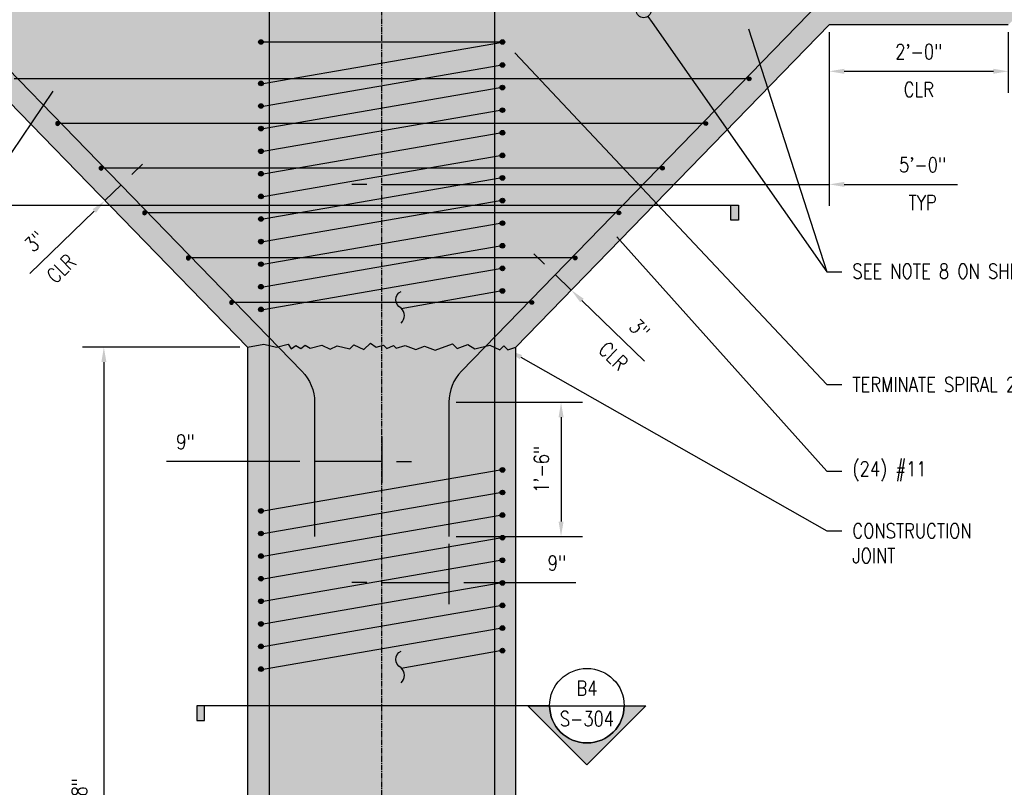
# Model space of a CAD drawing. Header units: inches. Extents: x 588 to 1996, y -67 to 451.
# Tile 3 of 19: x 954 to 1086, y 72 to 175. Entities that reach past the tile are written whole.
import ezdxf
from ezdxf import colors
from ezdxf.entities.mleader import LeaderData, LeaderLine
from ezdxf.enums import TextEntityAlignment as Align
from ezdxf.math import Vec2, Vec3

# ---------------------------------------------------------------- set-up
doc = ezdxf.new("R2010")
doc.units = ezdxf.units.IN
doc.header["$MEASUREMENT"] = 0
doc.linetypes.add('CENTER2', pattern=[1.125, 0.75, -0.125, 0.125, -0.125])
for name, color, linetype in [('A-DETL', 3, 'Continuous'), ('A-DETL-GENF', 3, 'Continuous'), ('A-DETL-WIDE', 5, 'Continuous'), ('G-ANNO-SYMB', 2, 'Continuous'), ('S-ANNO-DIMS', 1, 'Continuous'), ('S-ANNO-NOTE', 2, 'Continuous'), ('S-COLS', 2, 'Continuous'), ('S-GRID', 1, 'CENTER2')]:
    doc.layers.add(name, color=color, linetype=linetype)
doc.layers.add('A-WALL-PATT', color=9, linetype='Continuous', true_color=0x808080)
doc.styles.add('Annotative', font='romans.shx', dxfattribs={"width": 0.8, "height": 0.125})
doc.styles.add('Arial', font='romans.shx', dxfattribs={"width": 0.8})
doc.dimstyles.new('Annotative', dxfattribs={"dimscale": 0, "dimtxt": 0.125, "dimasz": 0.125, "dimexe": 0.18, "dimexo": 0.0625, "dimgap": 0.09, "dimtad": 1, "dimdec": 3, "dimzin": 3, "dimdsep": 46, "dimlunit": 4, "dimtxsty": 'Annotative', "dimcen": 0.09, "dimclrt": 2, "dimazin": 2, "dimtfac": 1, "dimtdec": 3, "dimtmove": 0, "dimatfit": 0, "dimfxl": 1, "dimtfill": 1, "dimfrac": 2, "dimtolj": 1, "dimtzin": 0, "dimarcsym": 0})

# ---------------------------------------------------------------- blocks, each defined once
blk = doc.blocks.new('*D55')
at = {"layer": 'Defpoints', "color": 0, "transparency": 16777216}
for p in [(984.08, 131.37), (964.83, 2.75), (984.08, 2.75)]:
    blk.add_point(p, dxfattribs=at)
at = {"layer": 'S-ANNO-DIMS', "color": 0, "lineweight": -2, "transparency": 16777216}
for p, q in [((983.08, 131.37), (961.95, 131.37)), ((964.83, 129.37), (964.83, 4.75))]:
    blk.add_line(p, q, dxfattribs=at)
at = {"layer": 'S-ANNO-DIMS', "color": 0, "transparency": 16777216}
for points in [[(964.5, 129.37), (965.17, 129.37), (964.83, 131.37)], [(964.5, 4.75), (965.17, 4.75), (964.83, 2.75)]]:
    blk.add_solid(points, dxfattribs=at)
at = {"layer": 'S-ANNO-DIMS', "color": 2, "lineweight": -3, "transparency": 16777216, "insert": (961.87, 67.06), "char_height": 2, "width": 23.6482, "attachment_point": 5, "rotation": 90, "style": 'Annotative'}
blk.add_mtext('\\A1;10\'-8 5/8"', dxfattribs=at)
blk = doc.blocks.new('*D56')
at = {"layer": 'Defpoints', "color": 0, "transparency": 16777216}
for p in [(993.08, 123.98), (1002.08, 120.38), (1002.08, 116.04)]:
    blk.add_point(p, dxfattribs=at)
at = {"layer": 'S-ANNO-DIMS', "color": 0, "lineweight": -2, "transparency": 16777216}
for p, q in [((993.08, 122.98), (993.08, 113.16)), ((1002.08, 119.38), (1002.08, 113.16)), ((991.08, 116.04), (973.22, 116.04)), ((1002.08, 116.04), (993.08, 116.04)), ((1004.08, 116.04), (1006.08, 116.04))]:
    blk.add_line(p, q, dxfattribs=at)
at = {"layer": 'S-ANNO-DIMS', "color": 0, "transparency": 16777216}
for points in [[(991.08, 116.37), (991.08, 115.71), (993.08, 116.04)], [(1004.08, 116.37), (1004.08, 115.71), (1002.08, 116.04)]]:
    blk.add_solid(points, dxfattribs=at)
at = {"layer": 'S-ANNO-DIMS', "color": 2, "lineweight": -3, "transparency": 16777216, "insert": (975.77, 118.67), "char_height": 2, "width": 3.1065, "attachment_point": 5, "style": 'Annotative', "bg_fill": 3, "box_fill_scale": 1.25, "bg_fill_color": 256, "bg_fill_true_color": 13158600, "bg_fill_transparency": 0}
blk.add_mtext('\\A1;9"', dxfattribs=at)
blk = doc.blocks.new('*D57')
at = {"layer": 'Defpoints', "color": 0, "transparency": 16777216}
for p in [(1002.08, 120.38), (1011.08, 105.98), (1011.08, 99.78)]:
    blk.add_point(p, dxfattribs=at)
at = {"layer": 'S-ANNO-DIMS', "color": 0, "lineweight": -2, "transparency": 16777216}
for p, q in [((1011.08, 104.98), (1011.08, 96.9)), ((1000.08, 99.78), (998.08, 99.78)), ((1002.08, 99.78), (1011.08, 99.78)), ((1013.08, 99.78), (1028.11, 99.78))]:
    blk.add_line(p, q, dxfattribs=at)
at = {"layer": 'S-ANNO-DIMS', "color": 0, "transparency": 16777216}
for points in [[(1000.08, 100.11), (1000.08, 99.44), (1002.08, 99.78)], [(1013.08, 100.11), (1013.08, 99.44), (1011.08, 99.78)]]:
    blk.add_solid(points, dxfattribs=at)
at = {"layer": 'S-ANNO-DIMS', "color": 2, "lineweight": -3, "transparency": 16777216, "insert": (1025.56, 102.41), "char_height": 2, "width": 3.1065, "attachment_point": 5, "style": 'Annotative', "bg_fill": 3, "box_fill_scale": 1.25, "bg_fill_color": 256, "bg_fill_true_color": 13158600, "bg_fill_transparency": 0}
blk.add_mtext('\\A1;9"', dxfattribs=at)
blk = doc.blocks.new('*D61')
at = {"layer": 'Defpoints', "color": 0, "transparency": 16777216}
for p in [(1011.08, 123.98), (1011.08, 105.98), (1026.12, 105.98)]:
    blk.add_point(p, dxfattribs=at)
at = {"layer": 'S-ANNO-DIMS', "color": 0, "lineweight": -2, "transparency": 16777216}
for p, q in [((1012.08, 123.98), (1029, 123.98)), ((1026.12, 121.98), (1026.12, 107.98)), ((1012.08, 105.98), (1029, 105.98))]:
    blk.add_line(p, q, dxfattribs=at)
at = {"layer": 'S-ANNO-DIMS', "color": 0, "transparency": 16777216}
for points in [[(1025.79, 121.98), (1026.46, 121.98), (1026.12, 123.98)], [(1025.79, 107.98), (1026.46, 107.98), (1026.12, 105.98)]]:
    blk.add_solid(points, dxfattribs=at)
at = {"layer": 'S-ANNO-DIMS', "color": 2, "lineweight": -3, "transparency": 16777216, "insert": (1023.49, 114.98), "char_height": 2, "width": 8.2186, "attachment_point": 5, "rotation": 90, "style": 'Annotative'}
blk.add_mtext('\\A1;1\'-6"', dxfattribs=at)
blk = doc.blocks.new('_DotBlank')
at = {"color": 0, "linetype": 'ByBlock', "lineweight": -2}
blk.add_line((-0.5, 0), (-1, 0), dxfattribs=at)
blk.add_circle((0, 0), 0.5, dxfattribs=at)
blk = doc.blocks.new('Reinforcing Bar Section_USACE - __5-V7-INTERIOR COLUMN SECTION')
h = blk.add_hatch(color=256)
h.dxf.hatch_style = 1
h.paths.add_polyline_path([(-1177.2, 10.66, 1), (-1177.83, 10.66, 1)])
blk.add_circle((-1177.51, 10.66), 0.312)
blk = doc.blocks.new('*D70')
at = {"layer": 'Defpoints', "color": 0, "transparency": 16777216}
for p in [(1098.08, 186.62), (1098.95, 178.08), (1062.08, 174.62), (1086.08, 174.62), (1086.08, 174.62)]:
    blk.add_point(p, dxfattribs=at)
at = {"layer": 'S-ANNO-DIMS', "color": 0, "lineweight": -2, "transparency": 16777216}
blk.add_line((1087.08, 174.62), (1102.29, 174.62), dxfattribs=at)
for start, end in [(53.6035, 62.207), (0, 45), (342.793, 351.3965)]:
    blk.add_arc((1086.08, 174.62), 13.33, start, end, dxfattribs=at)
at = {"layer": 'S-ANNO-DIMS', "color": 0, "transparency": 16777216}
for points in [[(1094.21, 185.61), (1093.77, 185.1), (1095.5, 184.05)], [(1098.93, 172.66), (1099.59, 172.61), (1099.41, 174.62)]]:
    blk.add_solid(points, dxfattribs=at)
at = {"layer": 'S-ANNO-DIMS', "color": 2, "transparency": 16777216, "insert": (1098.39, 179.73), "char_height": 2, "attachment_point": 5, "rotation": 292.5, "style": 'Annotative'}
blk.add_mtext('\\A1;45°\\PTYP', dxfattribs=at)
blk = doc.blocks.new('*D74')
at = {"layer": 'Defpoints', "color": 0, "transparency": 16777216}
for p in [(1062.08, 174.62), (1086.08, 174.62), (1086.08, 168.38)]:
    blk.add_point(p, dxfattribs=at)
at = {"layer": 'S-ANNO-DIMS', "color": 0, "lineweight": -2, "transparency": 16777216}
for p, q in [((1062.08, 173.62), (1062.08, 165.5)), ((1086.08, 173.62), (1086.08, 165.5)), ((1064.08, 168.38), (1084.08, 168.38))]:
    blk.add_line(p, q, dxfattribs=at)
at = {"layer": 'S-ANNO-DIMS', "color": 0, "transparency": 16777216}
for points in [[(1064.08, 168.72), (1064.08, 168.05), (1062.08, 168.38)], [(1084.08, 168.72), (1084.08, 168.05), (1086.08, 168.38)]]:
    blk.add_solid(points, dxfattribs=at)
at = {"layer": 'S-ANNO-DIMS', "color": 2, "transparency": 16777216, "char_height": 2, "attachment_point": 5, "style": 'Annotative', "bg_fill": 3, "box_fill_scale": 1.25, "bg_fill_color": 256, "bg_fill_true_color": 13158600, "bg_fill_transparency": 0}
for s, insert in [('\\A1;2\'-0"', (1074.08, 171.01)), ('\\A1;CLR', (1074.08, 165.94))]:
    blk.add_mtext(s, dxfattribs=dict(at, insert=insert))
blk = doc.blocks.new('Reinforcing Bar Section_USACE - __4')
h = blk.add_hatch(color=256)
h.dxf.hatch_style = 1
h.paths.add_polyline_path([(-0.25, 0, 1), (0.25, 0, 1)])
blk.add_circle((0, 0), 0.25)
blk = doc.blocks.new('*D67')
at = {"layer": 'Defpoints', "color": 0, "transparency": 16777216}
for p in [(965.43, 154.88), (967.13, 153.13), (963.28, 152.79)]:
    blk.add_point(p, dxfattribs=at)
at = {"layer": 'S-ANNO-DIMS', "color": 0, "lineweight": -2, "transparency": 16777216}
for p, q in [((968.57, 154.52), (970, 155.91)), ((967.13, 153.13), (964.98, 151.04)), ((963.55, 149.64), (954.92, 141.26))]:
    blk.add_line(p, q, dxfattribs=at)
at = {"layer": 'S-ANNO-DIMS', "color": 0, "transparency": 16777216}
for points in [[(968.34, 154.76), (968.8, 154.28), (967.13, 153.13)], [(963.32, 149.88), (963.78, 149.41), (964.98, 151.04)]]:
    blk.add_solid(points, dxfattribs=at)
at = {"layer": 'S-ANNO-DIMS', "color": 2, "transparency": 16777216, "char_height": 2, "attachment_point": 5, "rotation": 44.1599, "style": 'Annotative'}
for s, insert in [('\\A1;3"', (955.56, 145.56)), ('\\A1;CLR', (959.1, 141.92))]:
    blk.add_mtext(s, dxfattribs=dict(at, insert=insert))
blk = doc.blocks.new('*D68')
at = {"layer": 'Defpoints', "color": 0, "transparency": 16777216}
for p in [(1029.03, 144.91), (1031.19, 142.82), (1025.35, 141.11)]:
    blk.add_point(p, dxfattribs=at)
at = {"layer": 'S-ANNO-DIMS', "color": 0, "lineweight": -2, "transparency": 16777216}
for p, q in [((1023.91, 142.5), (1022.48, 143.9)), ((1025.35, 141.11), (1027.5, 139.02)), ((1028.93, 137.63), (1037.3, 129.5))]:
    blk.add_line(p, q, dxfattribs=at)
at = {"layer": 'S-ANNO-DIMS', "color": 0, "transparency": 16777216}
for points in [[(1024.15, 142.74), (1023.68, 142.26), (1025.35, 141.11)], [(1029.17, 137.86), (1028.7, 137.39), (1027.5, 139.02)]]:
    blk.add_solid(points, dxfattribs=at)
at = {"layer": 'S-ANNO-DIMS', "color": 2, "transparency": 16777216, "insert": (1036.65, 133.8), "char_height": 2, "attachment_point": 5, "rotation": 315.8401, "style": 'Annotative', "bg_fill": 3, "box_fill_scale": 1.25, "bg_fill_color": 256, "bg_fill_true_color": 13158600, "bg_fill_transparency": 0}
blk.add_mtext('\\A1;3"', dxfattribs=at)
at = {"layer": 'S-ANNO-DIMS', "color": 2, "transparency": 16777216, "insert": (1033.12, 130.16), "char_height": 2, "attachment_point": 5, "rotation": 315.8401, "style": 'Annotative', "bg_fill": 3, "box_fill_scale": 1.25, "bg_fill_color": 256, "bg_fill_true_color": 13158600, "bg_fill_transparency": 0}
blk.add_mtext('\\A1;CLR', dxfattribs=at)
blk = doc.blocks.new('*U19')
at = {"lineweight": -3}
blk.add_hatch(color=256, dxfattribs=at).paths.add_polyline_path([(-3.205, 0), (-3.2675, 0), (-3.2675, -0.125), (-3.205, -0.125)])
h = blk.add_hatch(color=256, dxfattribs=at)
edge = h.paths.add_edge_path()
edge.add_line((0.3125, 0), (0.4947, 0))
edge.add_line((0.4947, 0), (0, -0.4947))
edge.add_line((0, -0.4947), (-0.4947, 0))
edge.add_line((-0.4947, 0), (-0.3125, 0))
edge.add_arc((0, 0), 0.3125, 180, 360)
at = {"linetype": 'Continuous', "lineweight": -3}
blk.add_line((-0.3125, 0), (-3.2675, 0), dxfattribs=at)
at = {"lineweight": -3}
for p, q in [((-0.4947, 0), (0, -0.4947)), ((-0.3125, 0), (0.3125, 0)), ((0, -0.4947), (0.4947, 0))]:
    blk.add_line(p, q, dxfattribs=at)
at = {"lineweight": -3, "flags": 128}
blk.add_lwpolyline([(-3.205, 0), (-3.2675, 0), (-3.2675, -0.125), (-3.205, -0.125), (-3.205, 0)], close=True, dxfattribs=at)
blk.add_lwpolyline([(0.3125, 0), (0.4947, 0), (0, -0.4947), (-0.4947, 0), (-0.3125, 0, 1), (0.3125, 0)], format="xyb", close=True, dxfattribs=at)
blk.add_lwpolyline([(0.3125, -0.0156), (0.3125, -0.0156)], dxfattribs=at)
blk.add_lwpolyline([(0.3125, -0.0156), (0.3125, -0.0156)], dxfattribs=at)
at = {"lineweight": -3}
blk.add_circle((0, 0), 0.3125, dxfattribs=at)
at = {"linetype": 'Continuous', "lineweight": -3, "style": 'Arial'}
blk.add_attdef('X#', text='', height=0.0938, dxfattribs=at).set_placement((0, 0.0469), align=Align.BOTTOM_CENTER)
blk.add_attdef('X-###', text='', height=0.0938, dxfattribs=at).set_placement((0, -0.0469), align=Align.TOP_CENTER)
blk = doc.blocks.new('*U20')
at = {"lineweight": -3}
h = blk.add_hatch(color=256, dxfattribs=at)
edge = h.paths.add_edge_path()
edge.add_line((-0.3125, 0), (-0.4947, 0))
edge.add_line((-0.4947, 0), (0, -0.4947))
edge.add_line((0, -0.4947), (0.4947, 0))
edge.add_line((0.4947, 0), (0.3125, 0))
edge.add_arc((0, 0), 0.3125, 180, 360, ccw=False)
blk.add_hatch(color=256, dxfattribs=at).paths.add_polyline_path([(6.9863, 0), (7.0488, 0), (7.0488, -0.125), (6.9863, -0.125)])
for p, q in [((-0.3125, 0), (0.3125, 0)), ((0.4947, 0), (0, -0.4947)), ((0, -0.4947), (-0.4947, 0))]:
    blk.add_line(p, q, dxfattribs=at)
at = {"linetype": 'Continuous', "lineweight": -3}
blk.add_line((0.3125, 0), (7.0488, 0), dxfattribs=at)
at = {"lineweight": -3, "flags": 128}
blk.add_lwpolyline([(-0.3125, 0), (-0.4947, 0), (0, -0.4947), (0.4947, 0), (0.3125, 0, -1), (-0.3125, 0)], format="xyb", close=True, dxfattribs=at)
blk.add_lwpolyline([(6.9863, 0), (7.0488, 0), (7.0488, -0.125), (6.9863, -0.125), (6.9863, 0)], close=True, dxfattribs=at)
blk.add_lwpolyline([(-0.3125, -0.0156), (-0.3125, -0.0156)], dxfattribs=at)
blk.add_lwpolyline([(-0.3125, -0.0156), (-0.3125, -0.0156)], dxfattribs=at)
at = {"lineweight": -3}
blk.add_circle((0, 0), 0.3125, dxfattribs=at)
at = {"linetype": 'Continuous', "lineweight": -3, "style": 'Arial'}
blk.add_attdef('X#', text='', height=0.0938, dxfattribs=at).set_placement((0, 0.0469), align=Align.BOTTOM_CENTER)
blk.add_attdef('X-###', text='', height=0.0938, dxfattribs=at).set_placement((0, -0.0469), align=Align.TOP_CENTER)
blk = doc.blocks.new('*D83')
at = {"layer": 'Defpoints', "color": 0, "transparency": 16777216}
for p in [(1002.08, 174.62), (1062.08, 174.62), (1002.08, 153.21)]:
    blk.add_point(p, dxfattribs=at)
at = {"layer": 'S-ANNO-DIMS', "color": 0, "lineweight": -2, "transparency": 16777216}
for p, q in [((1062.08, 173.62), (1062.08, 150.33)), ((1000.08, 153.21), (998.08, 153.21)), ((1002.08, 153.21), (1062.08, 153.21)), ((1064.08, 153.21), (1079.27, 153.21))]:
    blk.add_line(p, q, dxfattribs=at)
at = {"layer": 'S-ANNO-DIMS', "color": 0, "transparency": 16777216}
for points in [[(1000.08, 153.54), (1000.08, 152.88), (1002.08, 153.21)], [(1064.08, 153.54), (1064.08, 152.88), (1062.08, 153.21)]]:
    blk.add_solid(points, dxfattribs=at)
at = {"layer": 'S-ANNO-DIMS', "color": 2, "transparency": 16777216, "char_height": 2, "attachment_point": 5, "style": 'Annotative', "bg_fill": 3, "box_fill_scale": 1.25, "bg_fill_color": 256, "bg_fill_true_color": 13158600, "bg_fill_transparency": 0}
for s, insert in [('\\A1;5\'-0"', (1074.59, 155.84)), ('\\A1;TYP', (1074.59, 150.77))]:
    blk.add_mtext(s, dxfattribs=dict(at, insert=insert))

msp = doc.modelspace()

# ---------------------------------------------------------------- hatches: boundary and pattern name
at = {"layer": 'A-WALL-PATT', "lineweight": -3}
h = msp.add_hatch(dxfattribs=at)
h.set_pattern_fill('AR-CONC', color=8, style=0)
h.set_pattern_definition([(50, (-1e-13, 1.25), (7.172602, -0.62752), [0.75, -8.25]), (355, (-1e-13, 1.25), (-1.387513, 7.52192), [0.6, -6.6]), (100.45144, (0.598, 1.198), (5.78509, 6.8944), [0.6374, -7.01142]), (46.1842, (-1e-13, 3.25), (10.67241, -1.65519), [1.125, -12.375]), (96.6356, (0.889, 3.112), (9.34662, 9.74119), [0.9561, -10.51714]), (351.1842, (-1e-13, 3.25), (9.34662, 9.74119), [0.9, -9.9]), (21, (1, 2.75), (5.96907, -4.02619), [0.75, -8.25]), (326, (1, 2.75), (2.433153, 7.2515), [0.6, -6.6]), (71.45144, (1.4974, 2.4145), (8.402224, 3.22531), [0.6374, -7.01142]), (37.5, (-1e-13, 1.25), (0.1215986, 3.3289385), [0, -6.52, 0, -6.7, 0, -6.625]), (7.5, (-1e-13, 1.25), (2.630695, 3.944117), [0, -3.82, 0, -6.37, 0, -2.525]), (327.5, (-2.23, 1.25), (5.3382244, -0.225549), [0, -2.5, 0, -7.8, 0, -10.35]), (317.5, (-3.23, 1.25), (5.831862, 1.00105), [0, -3.25, 0, -5.18, 0, -7.35])])
h.paths.add_polyline_path([(1098.0774, 186.625), (1150.1995, 186.625), (1150.1995, 199.125), (1150.1995, 200.125), (1149.1995, 200.625), (1150.1995, 201.125), (1150.1995, 207.625), (898.267, 207.625), (898.267, 201.125), (897.267, 200.625), (899.267, 199.625), (898.267, 199.125), (898.267, 186.625), (906.0774, 186.625), (918.0774, 174.625), (942.0774, 174.625), (984.0774, 131.375), (984.0774, 2.75), (986.2932, 3.1407), (987.9718, 2.75), (989.5238, 3.137), (989.954, 2.5226), (990.5684, 2.9528), (991.2179, 2.5778), (991.8323, 3.008), (992.4818, 2.633), (994.0488, 3.0237), (995.1817, 2.4954), (996.088, 2.918), (997.7925, 2.5213), (998.3228, 3.0516), (999.6823, 2.4177), (1000.5661, 3.3016), (1001.3539, 2.75), (1002.3198, 3.0088), (1002.7637, 2.565), (1003.67, 2.9876), (1004.0235, 2.634), (1005.2309, 2.9576), (1006.6405, 2.4445), (1007.8151, 2.872), (1009.2246, 2.359), (1011.5739, 3.2141), (1012.2101, 2.5778), (1012.7384, 2.9478), (1013.4066, 2.3872), (1014.4035, 2.75), (1014.6903, 2.3404), (1016.5696, 3.0245), (1017.9291, 2.3905), (1018.4594, 2.9209), (1018.9898, 2.3905), (1020.0774, 2.75), (1020.0774, 131.375), (1062.0774, 174.625), (1086.0774, 174.625)])

# ---------------------------------------------------------------- linework, layer by layer
at = {"layer": 'A-DETL', "lineweight": -3}
for p, q in [((1018.2649, 172.3125), (985.8899, 172.3125)), ((986.2024, 166.7563), (1018.2649, 172.3125)), ((986.2024, 163.725), (1017.9524, 169.2271)), ((986.2024, 160.6938), (1017.9467, 166.1949)), ((986.2024, 157.6625), (1017.9467, 163.1646)), ((986.2024, 154.6313), (1017.9524, 160.1333)), ((986.2024, 151.6), (1017.9524, 157.1021)), ((986.2024, 148.5688), (1017.9524, 154.0708)), ((986.2024, 145.5375), (1017.9524, 151.0396)), ((986.2024, 142.5063), (1017.9524, 148.0083)), ((986.2024, 139.475), (1017.9524, 144.9771)), ((986.2024, 136.4438), (1017.9524, 141.9458)), ((1004.6687, 136.5816), (1017.9524, 138.9146)), ((986.2024, 109.4049), (1017.9524, 114.907)), ((986.2024, 106.3737), (1017.9524, 111.8758)), ((986.2024, 103.3424), (1017.9524, 108.8445)), ((986.2024, 100.3112), (1017.9524, 105.8133)), ((986.2024, 97.2799), (1017.9524, 102.782)), ((986.2024, 94.2487), (1017.9524, 99.7508)), ((986.2024, 91.2174), (1017.9524, 96.7195)), ((986.2024, 88.1862), (1017.9524, 93.6883)), ((1004.6687, 88.324), (1017.9524, 90.657))]:
    msp.add_line(p, q, dxfattribs=at)
at = {"layer": 'A-DETL'}
for p, q in [((1051.3472, 167.375), (952.8076, 167.375)), ((1045.3472, 161.375), (958.6342, 161.375)), ((1039.7033, 155.375), (964.4515, 155.375)), ((1033.8719, 149.3796), (970.2828, 149.3796))]:
    msp.add_line(p, q, dxfattribs=at)
at = {"layer": 'A-DETL', "lineweight": -3}
for points in [[(1004.6687, 134.6129, 0.44469329), (1004.6687, 136.6129, -0.60352966), (1004.6687, 138.8629)], [(1004.6687, 86.3553, 0.44469329), (1004.6687, 88.3553, -0.60352966), (1004.6687, 90.6053)]]:
    msp.add_lwpolyline(points, format="xyb", dxfattribs=at)
msp.add_lwpolyline([(984.0774, 131.375), (986.2932, 131.7657), (987.9718, 131.375), (989.5238, 131.762), (989.954, 131.1476), (990.5684, 131.5778), (991.2179, 131.2028), (991.8323, 131.633), (992.4818, 131.258), (994.0488, 131.6487), (995.1817, 131.1204), (996.088, 131.543), (997.7925, 131.1463), (998.3228, 131.6766), (999.6823, 131.0427), (1000.5661, 131.9266), (1001.3539, 131.375), (1002.3198, 131.6338), (1002.7637, 131.19), (1003.67, 131.6126), (1004.0235, 131.259), (1005.2309, 131.5826), (1006.6405, 131.0695), (1007.8151, 131.497), (1009.2246, 130.984), (1011.5739, 131.8391), (1012.2101, 131.2028), (1013.632, 131.7468), (1014.5528, 131.1436), (1016.5696, 131.6495), (1017.9291, 131.0155), (1018.4594, 131.5459), (1018.9898, 131.0155), (1020.0774, 131.375)], dxfattribs=at)
at = {"layer": 'S-COLS', "lineweight": -3}
for p, q in [((984.0774, 131.375), (942.0774, 174.625)), ((1020.0774, 131.375), (1062.0774, 174.625)), ((1086.0774, 174.625), (1062.0774, 174.625)), ((984.0774, 131.375), (984.0774, 2.75)), ((1020.0774, 2.75), (1020.0774, 131.375))]:
    msp.add_line(p, q, dxfattribs=at)
at = {"layer": 'S-GRID', "lineweight": -3}
msp.add_line((1002.0774, -55.89), (1002.0774, 230.2267), dxfattribs=at)

# ---------------------------------------------------------------- block references
at = {"layer": 'A-DETL', "lineweight": -3}
for p in [(2163.4027, 161.6545), (2195.7777, 161.6545), (2195.7777, 158.5691), (2163.4027, 156.0983), (2195.7721, 155.5368), (2163.4027, 153.067), (2195.7721, 152.5066), (2163.4027, 150.0358), (2195.7777, 149.4753), (2163.4027, 147.0045), (2195.7777, 146.4441), (2163.4027, 143.9733), (2195.7777, 143.4128), (2163.4027, 140.942), (2195.7777, 140.3816), (2163.4027, 137.9108), (2195.7777, 137.3503), (2163.4027, 134.8795), (2195.7777, 134.3191), (2163.4027, 131.8483), (2195.7777, 131.2878), (2163.4027, 128.817), (2195.7777, 128.2566), (2163.4027, 125.7858), (2163.4027, 98.7469), (2163.4027, 95.7157), (2163.4027, 92.6844), (2163.4027, 89.6532), (2163.4027, 86.6219), (2163.4027, 83.5907), (2195.7777, 83.0302), (2163.4027, 80.5594), (2195.7777, 79.999), (2163.4027, 77.5282)]:
    msp.add_blockref('Reinforcing Bar Section_USACE - __5-V7-INTERIOR COLUMN SECTION', p, dxfattribs=at)
at = {"layer": 'A-DETL-GENF', "lineweight": -3}
for p in [(1051.3472, 167.375), (1045.5206, 161.375), (1039.7033, 155.375), (1033.8719, 149.3796), (1028.0076, 143.3408), (1022.2142, 137.375)]:
    msp.add_blockref('Reinforcing Bar Section_USACE - __4', p, dxfattribs=at)
at = {"layer": 'A-DETL-GENF', "lineweight": -3, "xscale": -1}
for p in [(958.6342, 161.375), (964.4515, 155.375), (970.2828, 149.3796), (976.1472, 143.3408), (981.9405, 137.375)]:
    msp.add_blockref('Reinforcing Bar Section_USACE - __4', p, dxfattribs=at)
at = {"layer": 'G-ANNO-SYMB', "lineweight": -3}
ref = msp.add_blockref('*U19', (1029.5861, 83.2732), dxfattribs=dict(at, xscale=16, yscale=16, zscale=16))
ref.add_attrib('X-###', 'S-304', dxfattribs={"layer": '0', "color": 1, "linetype": 'Continuous', "lineweight": -2, "height": 2, "style": 'Arial', "width": 0.8}).set_placement((1029.5861, 82.5232), align=Align.TOP_CENTER)
ref.add_attrib('X#', 'B4', dxfattribs={"layer": '0', "color": 1, "linetype": 'Continuous', "lineweight": -2, "height": 2, "style": 'Arial', "width": 0.8}).set_placement((1029.5861, 84.0232), align=Align.BOTTOM_CENTER)

# ---------------------------------------------------------------- dimensions: what is measured, and where the dimension line sits
at = {"layer": 'S-ANNO-DIMS'}
dim = msp.add_angular_dim_2l(base=(1098.9549, 178.0755), line1=((1098.0774, 186.625), (1086.0774, 174.625)), line2=((1086.0774, 174.625), (1062.0774, 174.625)), text='<>\\XTYP', dimstyle='Annotative', override={"dimpost": '\\X', "dimtfill": 0}, dxfattribs=at)
dim.commit()
dim.dimension.update_dxf_attribs({"geometry": '*D70', "text_midpoint": (1098.3943, 179.7268), "dimtype": 162})
dim = msp.add_linear_dim(base=(967.135, 153.1279), p1=(963.2815, 152.7898), p2=(965.4337, 154.8798), angle=44.159946, text='<>\\XCLR', dimstyle='Annotative', override={"dimpost": '\\X', "dimse1": 1, "dimse2": 1, "dimtfill": 0}, dxfattribs=at)
dim.commit()
dim.dimension.update_dxf_attribs({"geometry": '*D67', "text_midpoint": (957.3968, 143.6712), "dimtype": 161})
at = {"layer": 'S-ANNO-DIMS', "lineweight": -3}
dim = msp.add_linear_dim(base=(964.8321, 2.75), p1=(984.0774, 131.375), p2=(984.0774, 2.75), angle=90, dimstyle='Annotative', override={"dimpost": '\\X', "dimse2": 1, "dimtfill": 0}, dxfattribs=at)
dim.commit()
dim.dimension.update_dxf_attribs({"geometry": '*D55', "text_midpoint": (961.8682, 67.0625)})

# ---------------------------------------------------------------- leaders
at = {"layer": 'S-ANNO-NOTE'}
ml = msp.add_multileader_mtext('Standard', dxfattribs=at)
ml.set_content('', color=256, style='Annotative')
ml.set_leader_properties(color=1, linetype='ByLayer', lineweight=-1)
ml.set_arrow_properties(name='DOTBLANK')
ml.build(insert=Vec2(0, 0))
ml.multileader.update_dxf_attribs({"has_dogleg": 0, "text_right_attachment_type": 3, "dogleg_length": 0.125, "arrow_head_size": 2, "scale": 16})
ctx = ml.context
ctx.base_point, ctx.scale, ctx.char_height, ctx.arrow_head_size, ctx.landing_gap_size, ctx.plane_origin = Vec3(1061.7456, 141.4644), 16, 2, 2, 1.44, Vec3(1036.6956, 172.8613)
ctx.right_attachment = 3
notes = []
notes.append((ctx, [(0, (1, 1, 0), (1059.7456, 141.4644), (1, 0), 2, [(0, [(1037.2024, 176.5625)], 0, [])])]))
ctx.mtext.insert, ctx.mtext.flow_direction = Vec3(1063.1856, 142.4644), 5
at = {"layer": 'S-ANNO-NOTE', "lineweight": -3}
ml = msp.add_multileader_mtext('Standard', dxfattribs=at)
ml.set_content('\\pxt3.2,6.4,9.6,12.8,16,19.2,22.4,25.6,28.8,32,35.2,38.4,41.6,44.8,48,51.2,54.4,57.6,60.8,64,67.2,70.4,73.6,76.8,80,83.2,86.4,89.6,92.8,96,99.2,102.4;SEE NOTE 8 ON SHEET S-104 FOR DROP PANEL BAR SIZES AND QUANTITIES', color=256, style='Annotative')
ml.set_leader_properties(color=1, linetype='ByLayer', lineweight=-1)
ml.build(insert=Vec2(0, 0))
ml.multileader.update_dxf_attribs({"text_right_attachment_type": 3, "dogleg_length": 0.125, "arrow_head_size": 2, "scale": 16})
ctx = ml.context
ctx.base_point, ctx.scale, ctx.char_height, ctx.arrow_head_size, ctx.landing_gap_size, ctx.plane_origin = Vec3(1063.7456, 141.4644), 16, 2, 2, 1.44, Vec3(1034.3156, 139.2192)
ctx.right_attachment = 3
notes.append((ctx, [(0, (1, 1, 0), (1061.7456, 141.4644), (1, 0), 2, [(1, [(1050.6436, 176)], 0, [])])]))
ctx.mtext.insert, ctx.mtext.width, ctx.mtext.defined_height, ctx.mtext.flow_direction = Vec3(1065.1856, 142.5596), 34.61305, 4.6939, 5
ml = msp.add_multileader_mtext('Standard', dxfattribs=at)
ml.set_content('\\pxt3.2,6.4,9.6,12.8,16,19.2,22.4,25.6,28.8,32,35.2,38.4,41.6,44.8,48,51.2,54.4,57.6,60.8,64,67.2,70.4,73.6,76.8,80,83.2,86.4,89.6,92.8,96,99.2,102.4;#4 CLOSED TIES @ 6" OC', color=256, style='Annotative')
ml.set_leader_properties(color=1, linetype='ByLayer', lineweight=-1)
ml.build(insert=Vec2(0, 0))
ml.multileader.update_dxf_attribs({"text_right_attachment_type": 3, "dogleg_length": 0.125, "arrow_head_size": 2, "scale": 16})
ctx = ml.context
ctx.base_point, ctx.scale, ctx.char_height, ctx.arrow_head_size, ctx.landing_gap_size, ctx.plane_origin = Vec3(927.7413, 161.5706), 16, 2, 2, 1.44, Vec3(891.3838, 131.3098)
ctx.right_attachment, ctx.text_align_type = 3, 2
notes.append((ctx, [(1, (1, 1, 0), (952.4308, 157.4754), (-1, 0), 2, [(0, [(959.1262, 167.375)], 0, [])])]))
ctx.mtext.insert, ctx.mtext.width, ctx.mtext.defined_height, ctx.mtext.alignment, ctx.mtext.flow_direction = Vec3(948.9908, 162.5706), 21.407139, 7.612, 3, 5
for ctx, leaders in notes:
    for number, flags, end, landing, length, lines in leaders:
        leader = LeaderData()
        leader.index, (leader.has_last_leader_line, leader.has_dogleg_vector, leader.attachment_direction) = number, flags
        leader.last_leader_point, leader.dogleg_vector, leader.dogleg_length = Vec3(end), Vec3(landing), length
        for number, points, colour, breaks in lines:
            line = LeaderLine()
            line.index, line.vertices, line.color, line.breaks = number, Vec3.list(points), colors.encode_raw_color(colour), breaks
            leader.lines.append(line)
        ctx.leaders.append(leader)

# ---------------------------------------------------------------- next in the draw order: dimensions: what is measured, and where the dimension line sits
at = {"layer": 'S-ANNO-DIMS'}
dim = msp.add_linear_dim(base=(1086.0774, 168.382), p1=(1062.0774, 174.625), p2=(1086.0774, 174.625), text='<>\\XCLR', dimstyle='Annotative', override={"dimpost": '\\X'}, dxfattribs=at)
dim.commit()
dim.dimension.update_dxf_attribs({"geometry": '*D74', "text_midpoint": (1074.0774, 168.382)})
at = {"layer": 'S-ANNO-DIMS', "lineweight": -3}
dim = msp.add_linear_dim(base=(1002.0774, 116.039), p1=(993.0774, 123.9795), p2=(1002.0774, 120.3825), dimstyle='Annotative', override={"dimpost": '\\X', "dimsah": 1}, dxfattribs=at)
dim.commit()
dim.dimension.update_dxf_attribs({"geometry": '*D56', "text_midpoint": (975.7673, 116.039), "dimtype": 160})

# ---------------------------------------------------------------- next in the draw order: linework, layer by layer
at = {"layer": 'A-DETL-WIDE', "lineweight": -3}
for points in [[(898.267, 203.4387), (915.7413, 203.4387, -0.20272562), (920.0457, 201.6187), (991.3818, 128.1595, -0.19510467), (993.0774, 123.9795), (993.0774, 105.9795)], [(963.0217, 203.4387), (981.0217, 203.4387, -0.37765426), (986.9738, 198.1951), (986.9738, -35.9275, -0.41421356), (980.9738, -41.9275), (962.9738, -41.9275)]]:
    msp.add_lwpolyline(points, format="xyb", dxfattribs=at)

# ---------------------------------------------------------------- next in the draw order: dimensions: what is measured, and where the dimension line sits
at = {"layer": 'S-ANNO-DIMS', "lineweight": -3}
dim = msp.add_linear_dim(base=(1011.0774, 99.7765), p1=(1002.0774, 120.3825), p2=(1011.0774, 105.9795), dimstyle='Annotative', override={"dimpost": '\\X', "dimsah": 1, "dimse1": 1}, dxfattribs=at)
dim.commit()
dim.dimension.update_dxf_attribs({"geometry": '*D57', "text_midpoint": (1025.5612, 99.7765), "dimtype": 160})

# ---------------------------------------------------------------- next in the draw order: leaders
at = {"layer": 'S-ANNO-NOTE', "lineweight": -3}
ml = msp.add_multileader_mtext('Standard', dxfattribs=at)
ml.set_content('TERMINATE SPIRAL 2" BELOW BOTTOM OF DROP PANEL ELEVATION', color=256, style='Annotative')
ml.set_leader_properties(color=1, lineweight=-1)
ml.build(insert=Vec2(0, 0))
ml.multileader.update_dxf_attribs({"text_right_attachment_type": 3, "dogleg_length": 0.125, "arrow_head_size": 2, "scale": 16})
ctx = ml.context
ctx.base_point, ctx.scale, ctx.char_height, ctx.arrow_head_size, ctx.landing_gap_size, ctx.plane_origin = Vec3(1063.7456, 126.3622), 16, 2, 2, 1.44, Vec3(1038.7809, 128.0998)
ctx.right_attachment = 3
notes = []
notes.append((ctx, [(0, (1, 1, 0), (1061.7456, 126.3622), (1, 0), 2, [(0, [(1018.5774, 172.3125)], 0, [])])]))
ctx.mtext.insert, ctx.mtext.width, ctx.mtext.defined_height, ctx.mtext.flow_direction = Vec3(1065.1856, 127.3622), 33.949788, 8.4339, 5
for ctx, leaders in notes:
    for number, flags, end, landing, length, lines in leaders:
        leader = LeaderData()
        leader.index, (leader.has_last_leader_line, leader.has_dogleg_vector, leader.attachment_direction) = number, flags
        leader.last_leader_point, leader.dogleg_vector, leader.dogleg_length = Vec3(end), Vec3(landing), length
        for number, points, colour, breaks in lines:
            line = LeaderLine()
            line.index, line.vertices, line.color, line.breaks = number, Vec3.list(points), colors.encode_raw_color(colour), breaks
            leader.lines.append(line)
        ctx.leaders.append(leader)

# ---------------------------------------------------------------- next in the draw order: linework, layer by layer
at = {"layer": 'A-DETL-WIDE', "lineweight": -3}
msp.add_lwpolyline([(1041.1331, 203.4387), (1023.1331, 203.4387, 0.37765426), (1017.181, 198.1951), (1017.181, -35.9275, 0.41421356), (1023.181, -41.9275), (1041.181, -41.9275)], format="xyb", dxfattribs=at)

# ---------------------------------------------------------------- next in the draw order: block references
at = {"layer": 'A-DETL', "lineweight": -3}
for p in [(2195.7777, 104.249), (2195.7777, 101.2177), (2195.7777, 98.1865), (2195.7777, 95.1552), (2195.7777, 92.124), (2195.7777, 89.0927), (2195.7777, 86.0615)]:
    msp.add_blockref('Reinforcing Bar Section_USACE - __5-V7-INTERIOR COLUMN SECTION', p, dxfattribs=at)

# ---------------------------------------------------------------- next in the draw order: dimensions: what is measured, and where the dimension line sits
at = {"layer": 'S-ANNO-DIMS', "lineweight": -3}
dim = msp.add_linear_dim(base=(1026.1218, 105.9795), p1=(1011.0774, 123.9795), p2=(1011.0774, 105.9795), angle=90, dimstyle='Annotative', override={"dimpost": '\\X', "dimtfill": 0}, dxfattribs=at)
dim.commit()
dim.dimension.update_dxf_attribs({"geometry": '*D61', "text_midpoint": (1023.4914, 114.9795)})

# ---------------------------------------------------------------- next in the draw order: leaders
at = {"layer": 'S-ANNO-NOTE', "lineweight": -3}
ml = msp.add_multileader_mtext('Standard', dxfattribs=at)
ml.set_content('\\pxt3.2,6.4,9.6,12.8,16,19.2,22.4,25.6,28.8,32,35.2,38.4,41.6,44.8,48,51.2,54.4,57.6,60.8,64,67.2,70.4,73.6,76.8,80,83.2,86.4,89.6,92.8,96,99.2,102.4;{\\C256;CONSTRUCTION\\PJOINT}', color=256, style='Annotative')
ml.set_leader_properties(color=1, linetype='ByLayer', lineweight=-1)
ml.build(insert=Vec2(0, 0))
ml.multileader.update_dxf_attribs({"text_right_attachment_type": 3, "dogleg_length": 0.125, "arrow_head_size": 2, "scale": 16})
ctx = ml.context
ctx.base_point, ctx.scale, ctx.char_height, ctx.arrow_head_size, ctx.landing_gap_size, ctx.plane_origin = Vec3(1063.7456, 106.7337), 16, 2, 2, 1.44, Vec3(1026.4923, 102.4273)
ctx.right_attachment = 3
notes = []
notes.append((ctx, [(0, (1, 1, 0), (1061.7456, 106.7337), (1, 0), 2, [(0, [(1018.9898, 131.0155)], 0, [])])]))
ctx.mtext.insert, ctx.mtext.width, ctx.mtext.defined_height, ctx.mtext.flow_direction = Vec3(1065.1856, 107.7337), 34.61305, 4.6939, 5
for ctx, leaders in notes:
    for number, flags, end, landing, length, lines in leaders:
        leader = LeaderData()
        leader.index, (leader.has_last_leader_line, leader.has_dogleg_vector, leader.attachment_direction) = number, flags
        leader.last_leader_point, leader.dogleg_vector, leader.dogleg_length = Vec3(end), Vec3(landing), length
        for number, points, colour, breaks in lines:
            line = LeaderLine()
            line.index, line.vertices, line.color, line.breaks = number, Vec3.list(points), colors.encode_raw_color(colour), breaks
            leader.lines.append(line)
        ctx.leaders.append(leader)

# ---------------------------------------------------------------- next in the draw order: dimensions: what is measured, and where the dimension line sits
at = {"layer": 'S-ANNO-DIMS'}
dim = msp.add_linear_dim(base=(1025.3479, 141.1086), p1=(1031.1869, 142.8151), p2=(1029.0347, 144.9051), angle=135.840054, text='<>\\XCLR', dimstyle='Annotative', override={"dimpost": '\\X', "dimse1": 1, "dimse2": 1}, dxfattribs=at)
dim.commit()
dim.dimension.update_dxf_attribs({"geometry": '*D68', "text_midpoint": (1034.8185, 131.9116), "dimtype": 161})

# ---------------------------------------------------------------- next in the draw order: linework, layer by layer
at = {"layer": 'A-DETL'}
for p, q in [((1028.0076, 143.3408), (976.1472, 143.3525)), ((1022.2142, 137.375), (981.9405, 137.375))]:
    msp.add_line(p, q, dxfattribs=at)
at = {"layer": 'A-DETL-WIDE', "lineweight": -3}
msp.add_lwpolyline([(1112.4135, 203.4387), (1088.4135, 203.4387, 0.20272562), (1084.1091, 201.6187), (1012.773, 128.1595, 0.19510467), (1011.0774, 123.9795), (1011.0774, 105.9795)], format="xyb", dxfattribs=at)

# ---------------------------------------------------------------- next in the draw order: block references
at = {"layer": 'G-ANNO-SYMB', "lineweight": -3}
ref = msp.add_blockref('*U20', (937.1239, 150.4157), dxfattribs=dict(at, xscale=16, yscale=16, zscale=16))
ref.add_attrib('X-###', 'S-304', dxfattribs={"layer": '0', "color": 1, "linetype": 'Continuous', "lineweight": -2, "height": 2, "style": 'Arial', "width": 0.8}).set_placement((937.1239, 149.6657), align=Align.TOP_CENTER)
ref.add_attrib('X#', 'B2', dxfattribs={"layer": '0', "color": 1, "linetype": 'Continuous', "lineweight": -2, "height": 2, "style": 'Arial', "width": 0.8}).set_placement((937.1239, 151.1657), align=Align.BOTTOM_CENTER)

# ---------------------------------------------------------------- next in the draw order: leaders
at = {"layer": 'S-ANNO-NOTE', "lineweight": -3}
ml = msp.add_multileader_mtext('Standard', dxfattribs=at)
ml.set_content('(24) #11', color=256, style='Annotative')
ml.set_leader_properties(color=1, lineweight=-1)
ml.build(insert=Vec2(0, 0))
ml.multileader.update_dxf_attribs({"text_right_attachment_type": 3, "dogleg_length": 0.125, "arrow_head_size": 2, "scale": 16})
ctx = ml.context
ctx.base_point, ctx.scale, ctx.char_height, ctx.arrow_head_size, ctx.landing_gap_size, ctx.plane_origin = Vec3(1063.7456, 114.7212), 16, 2, 2, 1.44, Vec3(1038.7809, 120.4375)
ctx.right_attachment = 3
notes = []
notes.append((ctx, [(0, (1, 1, 0), (1061.7456, 114.7212), (1, 0), 2, [(0, [(1032.2742, 147.6607)], 0, [])])]))
ctx.mtext.insert, ctx.mtext.width, ctx.mtext.defined_height, ctx.mtext.flow_direction = Vec3(1065.1856, 116.0545), 33.949788, 8.4339, 5
for ctx, leaders in notes:
    for number, flags, end, landing, length, lines in leaders:
        leader = LeaderData()
        leader.index, (leader.has_last_leader_line, leader.has_dogleg_vector, leader.attachment_direction) = number, flags
        leader.last_leader_point, leader.dogleg_vector, leader.dogleg_length = Vec3(end), Vec3(landing), length
        for number, points, colour, breaks in lines:
            line = LeaderLine()
            line.index, line.vertices, line.color, line.breaks = number, Vec3.list(points), colors.encode_raw_color(colour), breaks
            leader.lines.append(line)
        ctx.leaders.append(leader)

# ---------------------------------------------------------------- next in the draw order: dimensions: what is measured, and where the dimension line sits
at = {"layer": 'S-ANNO-DIMS'}
dim = msp.add_linear_dim(base=(1002.0774, 153.2087), p1=(1062.0774, 174.625), p2=(1002.0774, 174.625), text='<>\\XTYP', dimstyle='Annotative', override={"dimpost": '\\X', "dimse2": 1}, dxfattribs=at)
dim.commit()
dim.dimension.update_dxf_attribs({"geometry": '*D83', "text_midpoint": (1074.5949, 153.2087), "dimtype": 160})

# ---------------------------------------------------------------- next in the draw order: leaders
at = {"layer": 'S-ANNO-NOTE', "lineweight": -3}
ml = msp.add_multileader_mtext('Standard', dxfattribs=at)
ml.set_content('THE INTERACTION OF THE ROOF REINF TO THE WALL REINF IS A NON-CONTACT LAP SPLICE AS THE TWO BARS ARE NOT AT THE SAME SPACING', color=256, style='Annotative')
ml.set_leader_properties(color=1, linetype='ByLayer', lineweight=-1)
ml.build(insert=Vec2(0, 0))
ml.multileader.update_dxf_attribs({"text_right_attachment_type": 3, "dogleg_length": 0.125, "arrow_head_size": 2, "scale": 16})
ctx = ml.context
ctx.base_point, ctx.scale, ctx.char_height, ctx.arrow_head_size, ctx.landing_gap_size, ctx.plane_origin = Vec3(1265.8974, 174.2063), 16, 2, 2, 1.44, Vec3(1317.2585, 164.8754)
ctx.right_attachment, ctx.text_align_type = 3, 2
notes = []
notes.append((ctx, [(0, (1, 1, 0), (1309.787, 160.8729), (-1, 0), 2, [(0, [(1318.1706, 172.923)], 0, [])])]))
ctx.mtext.insert, ctx.mtext.width, ctx.mtext.defined_height, ctx.mtext.alignment, ctx.mtext.flow_direction = Vec3(1306.347, 175.2063), 38.999973, 4.6939, 3, 5
for ctx, leaders in notes:
    for number, flags, end, landing, length, lines in leaders:
        leader = LeaderData()
        leader.index, (leader.has_last_leader_line, leader.has_dogleg_vector, leader.attachment_direction) = number, flags
        leader.last_leader_point, leader.dogleg_vector, leader.dogleg_length = Vec3(end), Vec3(landing), length
        for number, points, colour, breaks in lines:
            line = LeaderLine()
            line.index, line.vertices, line.color, line.breaks = number, Vec3.list(points), colors.encode_raw_color(colour), breaks
            leader.lines.append(line)
        ctx.leaders.append(leader)

doc.saveas('drawing.dxf')
